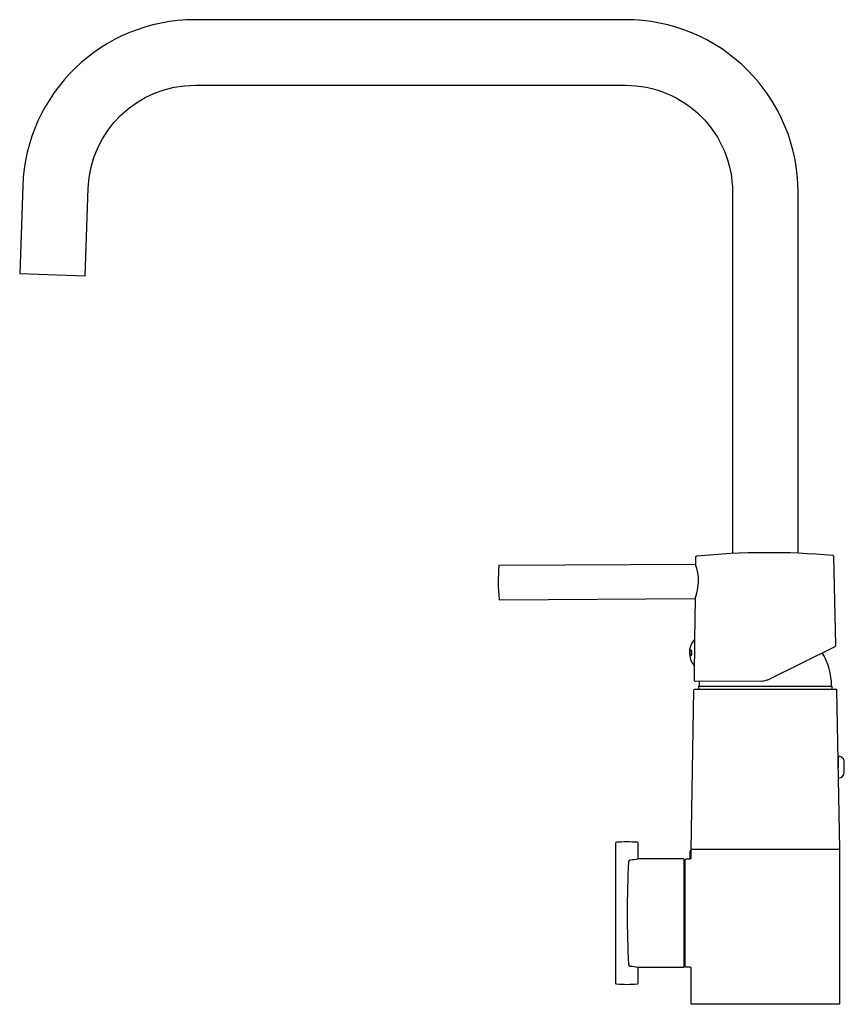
# Model space of a CAD drawing. Header units: millimetres. Extents: x -261 to 28, y 0 to 346.
import ezdxf

# ---------------------------------------------------------------- set-up
doc = ezdxf.new("R2010")
doc.units = ezdxf.units.MM
doc.header["$MEASUREMENT"] = 0
doc.layers.add('PLANNING', color=1, linetype='Continuous')

# ---------------------------------------------------------------- blocks, each defined once
blk = doc.blocks.new('96010000_r')
at = {"layer": 'PLANNING'}
for p, q in [((-22.95, 111.5), (-23.25, 111.8)), ((22.95, 111.5), (23.25, 111.8)), ((-26, 54.5), (26, 54.5))]:
    blk.add_line(p, q, dxfattribs=at)
for points in [[(11.5, 158.29), (11.5, 285.09, 0.414214), (-48.96, 345.55), (-200, 345.55, 0.404033), (-260.42, 287.2), (-261.49, 256.45), (-238.51, 255.65), (-237.43, 286.4, -0.404026), (-200, 322.55), (-48.96, 322.55, -0.414214), (-11.5, 285.09), (-11.5, 158.18)], [(-24.48, 154.37), (-93.26, 154, 0.189941), (-93.4, 153.96, 0.189922), (-93.46, 153.81, 0.041619), (-93.39, 142.18, 0.189922), (-93.34, 142.04, 0.189941), (-93.19, 142), (-24.63, 142.37), (-24.8, 127.86), (-24.83, 123.37), (-24.91, 118.88), (-24.97, 113.87, 0.414214), (-24.47, 113.37), (-0.85, 113.5, 0.07827), (0.66, 113.84), (0.71, 113.86, 0.018921), (1.06, 114.01), (24.46, 125.58, 0.291474), (24.74, 126.04), (24.03, 157.01, 0.186374), (23.93, 157.37, 0.186361), (23.57, 157.49, 0.047689), (-24.01, 157.24), (-24.05, 157.23), (-24.08, 157.23), (-24.1, 157.23), (-24.13, 157.22), (-24.14, 157.22), (-24.15, 157.22), (-24.16, 157.21), (-24.17, 157.21), (-24.18, 157.21), (-24.2, 157.2), (-24.21, 157.2), (-24.22, 157.19), (-24.23, 157.19), (-24.24, 157.19), (-24.25, 157.18), (-24.26, 157.17), (-24.27, 157.17), (-24.28, 157.16), (-24.29, 157.16), (-24.3, 157.15), (-24.31, 157.15), (-24.31, 157.14), (-24.32, 157.14), (-24.32, 157.14), (-24.33, 157.13), (-24.33, 157.13), (-24.34, 157.13), (-24.34, 157.12), (-24.34, 157.12), (-24.35, 157.11), (-24.35, 157.11), (-24.36, 157.11), (-24.36, 157.1), (-24.36, 157.1), (-24.37, 157.09), (-24.37, 157.09), (-24.37, 157.08), (-24.38, 157.08), (-24.38, 157.07), (-24.38, 157.07), (-24.39, 157.06), (-24.39, 157.06), (-24.39, 157.05), (-24.4, 157.05), (-24.4, 157.04), (-24.41, 157.03), (-24.41, 157.02), (-24.42, 157.01), (-24.42, 157), (-24.43, 156.99), (-24.43, 156.97), (-24.43, 156.96), (-24.44, 156.95), (-24.44, 156.94), (-24.44, 156.93), (-24.44, 156.91), (-24.45, 156.9), (-24.45, 156.89), (-24.45, 156.88), (-24.45, 156.87), (-24.45, 156.84), (-24.45, 156.82), (-24.45, 156.79), (-24.46, 156.75), (-24.48, 154.37)], [(-24.8, 127.86, 0.273125), (-25.09, 127.75, 0.357126), (-25.04, 118.98, 0.133891), (-24.91, 118.88)], [(-25.02, 110.4, -0.409111), (-24.82, 110.6), (24.82, 110.6, -0.414213), (25.02, 110.4), (26, 54.5), (26, 0.2, -0.414214), (25.8, 0), (-25.8, 0, -0.414214), (-26, 0.2), (-26, 12.5), (-26, 12.52), (-26, 12.55), (-26, 12.56), (-26, 12.57), (-26, 12.58), (-26, 12.6), (-26.01, 12.61), (-26.01, 12.62), (-26.01, 12.63), (-26.01, 12.64), (-26.02, 12.66), (-26.02, 12.67), (-26.03, 12.68), (-26.03, 12.69), (-26.04, 12.7), (-26.04, 12.72), (-26.05, 12.73), (-26.05, 12.74), (-26.06, 12.75), (-26.07, 12.76), (-26.08, 12.77), (-26.08, 12.79), (-26.09, 12.8), (-26.1, 12.81), (-26.11, 12.82), (-26.12, 12.83), (-26.13, 12.84), (-26.14, 12.85), (-26.15, 12.86), (-26.17, 12.87), (-26.18, 12.88), (-26.19, 12.89), (-26.2, 12.9), (-26.21, 12.9), (-26.23, 12.91), (-26.24, 12.92), (-26.25, 12.93), (-26.27, 12.93), (-26.28, 12.94), (-26.29, 12.95), (-26.3, 12.95), (-26.32, 12.96), (-26.33, 12.96), (-26.34, 12.97), (-26.36, 12.97), (-26.37, 12.98), (-26.38, 12.98), (-26.4, 12.98), (-26.41, 12.99), (-26.42, 12.99), (-26.44, 12.99), (-26.45, 12.99), (-26.46, 13), (-26.47, 13), (-26.49, 13), (-26.5, 13), (-26.52, 13), (-26.57, 13), (-27.65, 13, -0.414214), (-28.15, 13.5), (-28.15, 50.5, -0.414214), (-27.65, 51), (-26.58, 51, 0.440976), (-26, 51.57), (-25.99, 53.25, 0.00721), (-26, 54), (-25.02, 110.4)], [(25.56, 79.45, 0.188483), (25.7, 79.4, 0.414147), (27.7, 81.4), (27.7, 85, 0.414214), (25.7, 87, 0.414214), (25.5, 86.8), (25.5, 83.14)], [(-44.6, 50.99), (-44.6, 56.57, 0.392844), (-44.88, 56.86, 0.03677), (-52.22, 56.86, 0.392844), (-52.5, 56.57), (-52.5, 7.43, 0.392844), (-52.22, 7.14, 0.03677), (-44.88, 7.14, 0.392844), (-44.6, 7.43), (-44.6, 13.01)], [(-28.65, 51), (-44.55, 51, -0.038026), (-47.46, 50.61, 0.362529), (-47.96, 50.1, 0.026018), (-47.96, 13.9, 0.362164), (-47.46, 13.39, -0.037587), (-44.55, 13), (-28.65, 13, 0.414214), (-28.45, 13.2), (-28.45, 50.8, 0.414213), (-28.65, 51)]]:
    blk.add_lwpolyline(points, format="xyb", dxfattribs=at)
for points in [[(23.4, 110.6), (23.4, 111.5), (-23.4, 111.5), (-23.4, 110.6)], [(-26.3, 51.06), (-26.3, 54), (-26, 54)]]:
    blk.add_lwpolyline(points, dxfattribs=at)
for centre, radius, start, end in [((-39.67, 148.55), 16.26, 337.6507, 20.9657), ((0, 111.5), 23.25, 0.749, 30.7085), ((0, 111.5), 23.25, 175.3738, 179.251)]:
    blk.add_arc(centre, radius, start, end, dxfattribs=at)
blk.add_open_spline([(-25.74, 123.35), (-25.74, 123.21), (-25.75, 123.01), (-25.8, 122.77), (-25.85, 122.61), (-25.91, 122.49), (-25.99, 122.4), (-26.07, 122.35), (-26.15, 122.37), (-26.22, 122.42), (-26.28, 122.49), (-26.33, 122.59), (-26.39, 122.77), (-26.45, 123.03), (-26.47, 123.37), (-26.45, 123.71), (-26.39, 123.98), (-26.33, 124.15), (-26.27, 124.25), (-26.22, 124.31), (-26.15, 124.36), (-26.07, 124.36), (-25.98, 124.31), (-25.91, 124.22), (-25.83, 124.04), (-25.76, 123.74), (-25.74, 123.49), (-25.74, 123.35)], degree=3, knots=[0, 0, 0, 0, 0.419097, 0.590365, 0.756115, 0.898869, 1.0093, 1.095801, 1.177124, 1.249395, 1.343095, 1.455028, 1.585248, 1.913723, 2.26285, 2.608403, 2.932658, 3.05982, 3.168153, 3.2581, 3.326829, 3.40684, 3.495642, 3.609736, 3.755889, 4.09616, 4.513922, 4.513922, 4.513922, 4.513922], dxfattribs=at)

msp = doc.modelspace()

# ---------------------------------------------------------------- block references
msp.add_blockref('96010000_r', (0, 0))

doc.saveas('drawing.dxf')
